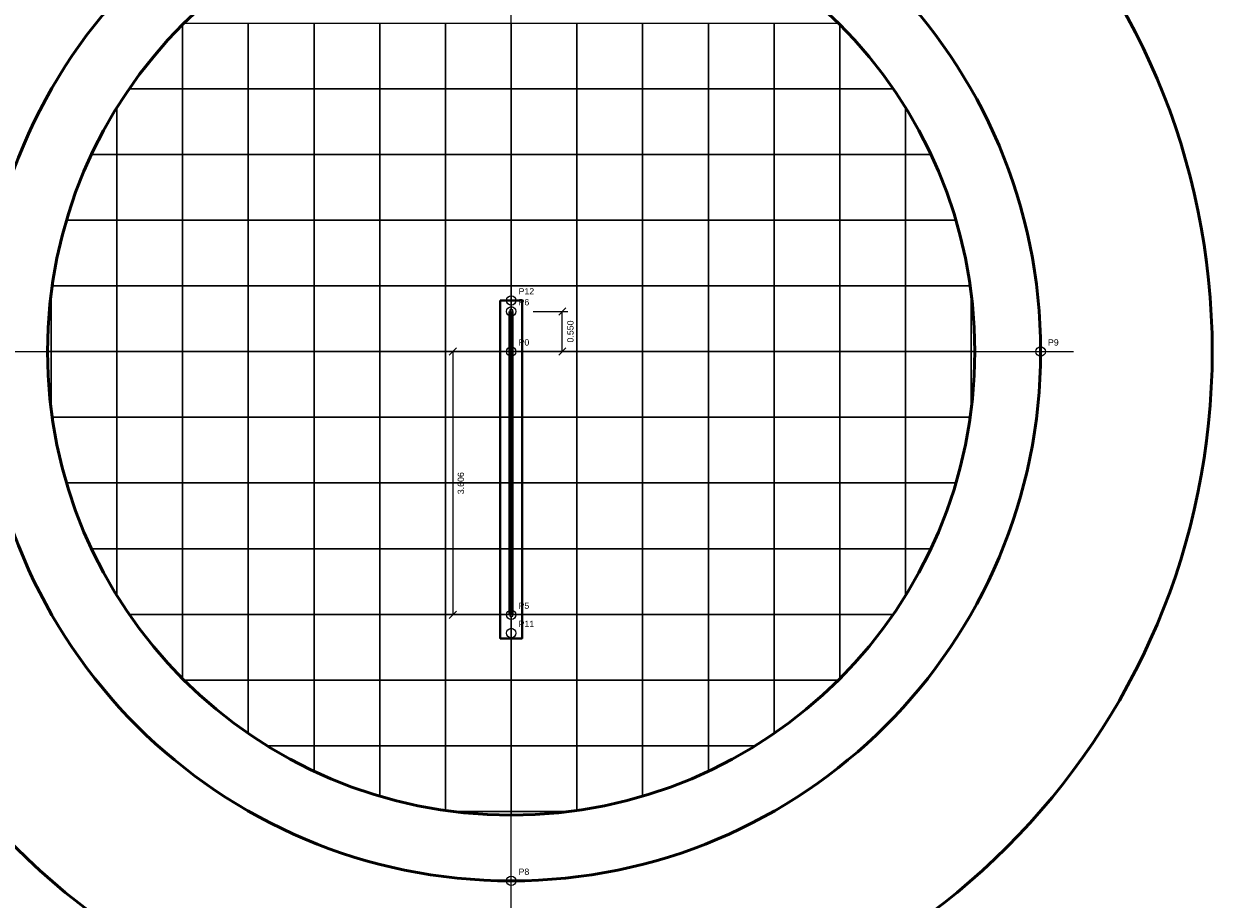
# Model space of a CAD drawing. Header units: millimetres. Extents: x 10 to 832, y 10 to 584.
# Tile 3 of 6: x 296 to 622, y 144 to 384. Entities that reach past the tile are written whole.
import ezdxf
from ezdxf.enums import TextEntityAlignment as Align

# ---------------------------------------------------------------- set-up
doc = ezdxf.new("R2010")
doc.units = ezdxf.units.MM
for name, color, linetype, true_color in [('C1d1b19', 7, 'Continuous', 0x1d1b19), ('C8a847c', 7, 'Continuous', 0x8a847c), ('C8f8a80', 7, 'Continuous', 0x8f8a80), ('Cb4532a', 7, 'Continuous', 0xb4532a), ('Cc0392b', 7, 'Continuous', 0xc0392b)]:
    doc.layers.add(name, color=color, linetype=linetype, true_color=true_color)
doc.styles.add('AR', font='arial.ttf')

msp = doc.modelspace()

# ---------------------------------------------------------------- linework, layer by layer
at = {"layer": 'C1d1b19', "lineweight": 30}
for points in [[(443, 304), (445, 306)], [(413, 293), (415, 295)], [(443, 293), (445, 295)], [(413, 220.88), (415, 222.88)]]:
    msp.add_lwpolyline(points, dxfattribs=at)
at = {"layer": 'C1d1b19', "lineweight": 158}
msp.add_lwpolyline([(430, 221.88), (430, 305)], dxfattribs=at)
at = {"layer": 'C1d1b19', "lineweight": 50}
for radius in [145, 127]:
    msp.add_circle((430, 294), radius, dxfattribs=at)
at = {"layer": 'C1d1b19', "lineweight": 13}
for centre in [(430, 308), (430, 305), (430, 294), (575, 294), (430, 221.88), (430, 216.88), (430, 149)]:
    msp.add_circle(centre, 1.3, dxfattribs=at)
at = {"layer": 'C8a847c', "lineweight": 15}
for points in [[(436, 305), (445.5, 305)], [(424, 294), (412.5, 294)], [(436, 294), (445.5, 294)], [(424, 221.88), (412.5, 221.88)]]:
    msp.add_lwpolyline(points, dxfattribs=at)
at = {"layer": 'C8a847c', "lineweight": 20}
for points in [[(444, 294), (444, 305)], [(414, 294), (414, 221.88)]]:
    msp.add_lwpolyline(points, dxfattribs=at)
at = {"layer": 'C8a847c', "lineweight": 50}
msp.add_circle((430, 294), 192, dxfattribs=at)
at = {"layer": 'C8f8a80', "lineweight": 20}
for points in [[(325.38, 366), (325.5, 366.17), (325.72, 366.49), (325.94, 366.81), (326.17, 367.13), (326.39, 367.45), (326.62, 367.76), (326.84, 368.08), (327.07, 368.4), (327.3, 368.71), (327.53, 369.03), (327.76, 369.34), (327.99, 369.65), (328.23, 369.97), (328.46, 370.28), (328.69, 370.59), (328.93, 370.9), (329.17, 371.21), (329.4, 371.52), (329.64, 371.83), (329.88, 372.13), (330.12, 372.44), (330.36, 372.75), (330.6, 373.05), (330.85, 373.36), (331.09, 373.66), (331.34, 373.96), (331.58, 374.27), (331.83, 374.57), (332.08, 374.87), (332.32, 375.17), (332.57, 375.47), (332.82, 375.77), (333.08, 376.06), (333.33, 376.36), (333.58, 376.66), (333.83, 376.95), (334.09, 377.25), (334.35, 377.54), (334.6, 377.83), (334.86, 378.13), (335.12, 378.42), (335.38, 378.71), (335.64, 379), (335.9, 379.29), (336.16, 379.58), (336.42, 379.86), (336.69, 380.15), (336.95, 380.44), (337.22, 380.72), (337.49, 381.01), (337.75, 381.29), (338.02, 381.57), (338.29, 381.85), (338.56, 382.13), (338.83, 382.41), (339.1, 382.69), (339.37, 382.97), (339.65, 383.25), (339.92, 383.53), (340, 383.6), (340, 366), (325.38, 366)], [(358, 366), (340, 366), (340, 383.6), (340.2, 383.8), (340.4, 384), (358, 384), (358, 366)], [(358, 384), (376, 384), (376, 366), (358, 366), (358, 384)], [(376, 384), (394, 384), (394, 366), (376, 366), (376, 384)], [(394, 384), (412, 384), (412, 366), (394, 366), (394, 384)], [(412, 384), (430, 384), (430, 366), (412, 366), (412, 384)], [(430, 384), (448, 384), (448, 366), (430, 366), (430, 384)], [(448, 384), (466, 384), (466, 366), (448, 366), (448, 384)], [(466, 384), (484, 384), (484, 366), (466, 366), (466, 384)], [(484, 384), (502, 384), (502, 366), (484, 366), (484, 384)], [(502, 366), (502, 384), (519.6, 384), (519.8, 383.8), (520, 383.6), (520, 366), (502, 366)], [(520, 383.6), (520.08, 383.53), (520.35, 383.25), (520.63, 382.97), (520.9, 382.69), (521.17, 382.41), (521.44, 382.13), (521.71, 381.85), (521.98, 381.57), (522.25, 381.29), (522.51, 381.01), (522.78, 380.72), (523.05, 380.44), (523.31, 380.15), (523.58, 379.86), (523.84, 379.58), (524.1, 379.29), (524.36, 379), (524.62, 378.71), (524.88, 378.42), (525.14, 378.13), (525.4, 377.83), (525.65, 377.54), (525.91, 377.25), (526.17, 376.95), (526.42, 376.66), (526.67, 376.36), (526.92, 376.06), (527.18, 375.77), (527.43, 375.47), (527.68, 375.17), (527.92, 374.87), (528.17, 374.57), (528.42, 374.27), (528.66, 373.96), (528.91, 373.66), (529.15, 373.36), (529.4, 373.05), (529.64, 372.75), (529.88, 372.44), (530.12, 372.13), (530.36, 371.83), (530.6, 371.52), (530.83, 371.21), (531.07, 370.9), (531.31, 370.59), (531.54, 370.28), (531.77, 369.97), (532.01, 369.65), (532.24, 369.34), (532.47, 369.03), (532.7, 368.71), (532.93, 368.4), (533.16, 368.08), (533.38, 367.76), (533.61, 367.45), (533.83, 367.13), (534.06, 366.81), (534.28, 366.49), (534.5, 366.17), (534.62, 366), (520, 366), (520, 383.6)], [(340, 348), (322, 348), (322, 360.82), (322.08, 360.95), (322.29, 361.29), (322.5, 361.62), (322.7, 361.94), (322.91, 362.27), (323.12, 362.6), (323.33, 362.93), (323.55, 363.26), (323.76, 363.58), (323.97, 363.91), (324.19, 364.23), (324.4, 364.56), (324.62, 364.88), (324.84, 365.2), (325.06, 365.53), (325.28, 365.85), (325.38, 366), (340, 366), (340, 348)], [(340, 366), (358, 366), (358, 348), (340, 348), (340, 366)], [(358, 366), (376, 366), (376, 348), (358, 348), (358, 366)], [(376, 366), (394, 366), (394, 348), (376, 348), (376, 366)], [(394, 366), (412, 366), (412, 348), (394, 348), (394, 366)], [(412, 366), (430, 366), (430, 348), (412, 348), (412, 366)], [(430, 366), (448, 366), (448, 348), (430, 348), (430, 366)], [(448, 366), (466, 366), (466, 348), (448, 348), (448, 366)], [(466, 366), (484, 366), (484, 348), (466, 348), (466, 366)], [(484, 366), (502, 366), (502, 348), (484, 348), (484, 366)], [(502, 366), (520, 366), (520, 348), (502, 348), (502, 366)], [(520, 348), (520, 366), (534.62, 366), (534.72, 365.85), (534.94, 365.53), (535.16, 365.2), (535.38, 364.88), (535.6, 364.56), (535.81, 364.23), (536.03, 363.91), (536.24, 363.58), (536.45, 363.26), (536.67, 362.93), (536.88, 362.6), (537.09, 362.27), (537.3, 361.94), (537.5, 361.62), (537.71, 361.29), (537.92, 360.95), (538, 360.82), (538, 348), (520, 348)], [(315.05, 348), (315.19, 348.3), (315.36, 348.65), (315.53, 349), (315.7, 349.35), (315.87, 349.7), (316.04, 350.05), (316.21, 350.4), (316.39, 350.75), (316.56, 351.1), (316.74, 351.45), (316.91, 351.8), (317.09, 352.14), (317.27, 352.49), (317.45, 352.83), (317.63, 353.18), (317.81, 353.52), (318, 353.87), (318.18, 354.21), (318.37, 354.55), (318.55, 354.9), (318.74, 355.24), (318.93, 355.58), (319.12, 355.92), (319.31, 356.26), (319.5, 356.6), (319.69, 356.94), (319.89, 357.27), (320.08, 357.61), (320.28, 357.95), (320.47, 358.29), (320.67, 358.62), (320.87, 358.96), (321.07, 359.29), (321.27, 359.62), (321.47, 359.96), (321.67, 360.29), (321.88, 360.62), (322, 360.82), (322, 348), (315.05, 348)], [(538, 360.82), (538.12, 360.62), (538.33, 360.29), (538.53, 359.96), (538.73, 359.62), (538.93, 359.29), (539.13, 358.96), (539.33, 358.62), (539.53, 358.29), (539.72, 357.95), (539.92, 357.61), (540.11, 357.27), (540.31, 356.94), (540.5, 356.6), (540.69, 356.26), (540.88, 355.92), (541.07, 355.58), (541.26, 355.24), (541.45, 354.9), (541.63, 354.55), (541.82, 354.21), (542, 353.87), (542.19, 353.52), (542.37, 353.18), (542.55, 352.83), (542.73, 352.49), (542.91, 352.14), (543.09, 351.8), (543.26, 351.45), (543.44, 351.1), (543.61, 350.75), (543.79, 350.4), (543.96, 350.05), (544.13, 349.7), (544.3, 349.35), (544.47, 349), (544.64, 348.65), (544.81, 348.3), (544.95, 348), (538, 348), (538, 360.82)], [(322, 330), (308.21, 330), (308.24, 330.12), (308.36, 330.49), (308.47, 330.87), (308.58, 331.24), (308.7, 331.61), (308.81, 331.98), (308.93, 332.35), (309.05, 332.73), (309.17, 333.1), (309.29, 333.47), (309.41, 333.84), (309.53, 334.21), (309.66, 334.58), (309.78, 334.95), (309.91, 335.31), (310.04, 335.68), (310.16, 336.05), (310.29, 336.42), (310.42, 336.79), (310.56, 337.15), (310.69, 337.52), (310.82, 337.88), (310.96, 338.25), (311.09, 338.61), (311.23, 338.98), (311.37, 339.34), (311.51, 339.71), (311.65, 340.07), (311.79, 340.43), (311.94, 340.8), (312.08, 341.16), (312.22, 341.52), (312.37, 341.88), (312.52, 342.24), (312.67, 342.6), (312.82, 342.96), (312.97, 343.32), (313.12, 343.68), (313.27, 344.04), (313.43, 344.39), (313.58, 344.75), (313.74, 345.11), (313.9, 345.47), (314.05, 345.82), (314.21, 346.18), (314.37, 346.53), (314.54, 346.89), (314.7, 347.24), (314.86, 347.59), (315.03, 347.95), (315.05, 348), (322, 348), (322, 330)], [(322, 348), (340, 348), (340, 330), (322, 330), (322, 348)], [(340, 348), (358, 348), (358, 330), (340, 330), (340, 348)], [(358, 348), (376, 348), (376, 330), (358, 330), (358, 348)], [(376, 348), (394, 348), (394, 330), (376, 330), (376, 348)], [(394, 348), (412, 348), (412, 330), (394, 330), (394, 348)], [(412, 348), (430, 348), (430, 330), (412, 330), (412, 348)], [(430, 348), (448, 348), (448, 330), (430, 330), (430, 348)], [(448, 348), (466, 348), (466, 330), (448, 330), (448, 348)], [(466, 348), (484, 348), (484, 330), (466, 330), (466, 348)], [(484, 348), (502, 348), (502, 330), (484, 330), (484, 348)], [(502, 348), (520, 348), (520, 330), (502, 330), (502, 348)], [(520, 348), (538, 348), (538, 330), (520, 330), (520, 348)], [(538, 348), (544.95, 348), (544.97, 347.95), (545.14, 347.59), (545.3, 347.24), (545.46, 346.89), (545.63, 346.53), (545.79, 346.18), (545.95, 345.82), (546.1, 345.47), (546.26, 345.11), (546.42, 344.75), (546.57, 344.39), (546.73, 344.04), (546.88, 343.68), (547.03, 343.32), (547.18, 342.96), (547.33, 342.6), (547.48, 342.24), (547.63, 341.88), (547.78, 341.52), (547.92, 341.16), (548.06, 340.8), (548.21, 340.43), (548.35, 340.07), (548.49, 339.71), (548.63, 339.34), (548.77, 338.98), (548.91, 338.61), (549.04, 338.25), (549.18, 337.88), (549.31, 337.52), (549.44, 337.15), (549.58, 336.79), (549.71, 336.42), (549.84, 336.05), (549.96, 335.68), (550.09, 335.31), (550.22, 334.95), (550.34, 334.58), (550.47, 334.21), (550.59, 333.84), (550.71, 333.47), (550.83, 333.1), (550.95, 332.73), (551.07, 332.35), (551.19, 331.98), (551.3, 331.61), (551.42, 331.24), (551.53, 330.87), (551.64, 330.49), (551.76, 330.12), (551.79, 330), (538, 330), (538, 348)], [(322, 312), (304.28, 312), (304.32, 312.25), (304.37, 312.63), (304.43, 313.02), (304.49, 313.41), (304.55, 313.79), (304.61, 314.17), (304.68, 314.56), (304.74, 314.94), (304.8, 315.33), (304.87, 315.71), (304.94, 316.1), (305.01, 316.48), (305.07, 316.86), (305.15, 317.25), (305.22, 317.63), (305.29, 318.01), (305.36, 318.39), (305.44, 318.78), (305.52, 319.16), (305.59, 319.54), (305.67, 319.92), (305.75, 320.3), (305.83, 320.68), (305.92, 321.07), (306, 321.45), (306.09, 321.83), (306.17, 322.21), (306.26, 322.59), (306.35, 322.97), (306.44, 323.34), (306.53, 323.72), (306.62, 324.1), (306.71, 324.48), (306.81, 324.86), (306.9, 325.24), (307, 325.61), (307.1, 325.99), (307.19, 326.37), (307.29, 326.74), (307.39, 327.12), (307.5, 327.5), (307.6, 327.87), (307.7, 328.25), (307.81, 328.62), (307.92, 329), (308.03, 329.37), (308.13, 329.75), (308.21, 330), (322, 330), (322, 312)], [(322, 330), (340, 330), (340, 312), (322, 312), (322, 330)], [(340, 330), (358, 330), (358, 312), (340, 312), (340, 330)], [(358, 330), (376, 330), (376, 312), (358, 312), (358, 330)], [(376, 330), (394, 330), (394, 312), (376, 312), (376, 330)], [(394, 330), (412, 330), (412, 312), (394, 312), (394, 330)], [(412, 330), (430, 330), (430, 312), (412, 312), (412, 330)], [(430, 330), (448, 330), (448, 312), (430, 312), (430, 330)], [(448, 330), (466, 330), (466, 312), (448, 312), (448, 330)], [(466, 330), (484, 330), (484, 312), (466, 312), (466, 330)], [(484, 330), (502, 330), (502, 312), (484, 312), (484, 330)], [(502, 330), (520, 330), (520, 312), (502, 312), (502, 330)], [(520, 330), (538, 330), (538, 312), (520, 312), (520, 330)], [(538, 330), (551.79, 330), (551.87, 329.75), (551.97, 329.37), (552.08, 329), (552.19, 328.62), (552.3, 328.25), (552.4, 327.87), (552.5, 327.5), (552.61, 327.12), (552.71, 326.74), (552.81, 326.37), (552.9, 325.99), (553, 325.61), (553.1, 325.24), (553.19, 324.86), (553.29, 324.48), (553.38, 324.1), (553.47, 323.72), (553.56, 323.34), (553.65, 322.97), (553.74, 322.59), (553.83, 322.21), (553.91, 321.83), (554, 321.45), (554.08, 321.07), (554.17, 320.68), (554.25, 320.3), (554.33, 319.92), (554.41, 319.54), (554.48, 319.16), (554.56, 318.78), (554.64, 318.39), (554.71, 318.01), (554.78, 317.63), (554.85, 317.25), (554.93, 316.86), (554.99, 316.48), (555.06, 316.1), (555.13, 315.71), (555.2, 315.33), (555.26, 314.94), (555.32, 314.56), (555.39, 314.17), (555.45, 313.79), (555.51, 313.41), (555.57, 313.02), (555.63, 312.63), (555.68, 312.25), (555.72, 312), (538, 312), (538, 330)], [(303, 294), (303, 294.39), (303, 294.78), (303.01, 295.17), (303.01, 295.56), (303.01, 295.95), (303.02, 296.34), (303.03, 296.73), (303.04, 297.12), (303.05, 297.51), (303.06, 297.9), (303.07, 298.29), (303.09, 298.67), (303.1, 299.06), (303.12, 299.45), (303.13, 299.84), (303.15, 300.23), (303.17, 300.62), (303.19, 301.01), (303.22, 301.4), (303.24, 301.79), (303.26, 302.18), (303.29, 302.57), (303.32, 302.95), (303.34, 303.34), (303.37, 303.73), (303.4, 304.12), (303.44, 304.51), (303.47, 304.9), (303.5, 305.28), (303.54, 305.67), (303.57, 306.06), (303.61, 306.45), (303.65, 306.84), (303.69, 307.22), (303.73, 307.61), (303.77, 308), (303.82, 308.39), (303.86, 308.77), (303.91, 309.16), (303.96, 309.55), (304, 309.91), (304, 294), (303, 294)], [(322, 294), (304, 294), (304, 309.91), (304, 309.93), (304.05, 310.32), (304.1, 310.71), (304.16, 311.09), (304.21, 311.48), (304.26, 311.86), (304.28, 312), (322, 312), (322, 294)], [(322, 312), (340, 312), (340, 294), (322, 294), (322, 312)], [(340, 312), (358, 312), (358, 294), (340, 294), (340, 312)], [(358, 312), (376, 312), (376, 294), (358, 294), (358, 312)], [(376, 312), (394, 312), (394, 294), (376, 294), (376, 312)], [(394, 312), (412, 312), (412, 294), (394, 294), (394, 312)], [(412, 312), (430, 312), (430, 305.4), (429.6, 305.4), (429.6, 294), (412, 294), (412, 312)], [(430, 312), (448, 312), (448, 294), (430.4, 294), (430.4, 305.4), (430, 305.4), (430, 312)], [(448, 312), (466, 312), (466, 294), (448, 294), (448, 312)], [(466, 312), (484, 312), (484, 294), (466, 294), (466, 312)], [(484, 312), (502, 312), (502, 294), (484, 294), (484, 312)], [(502, 312), (520, 312), (520, 294), (502, 294), (502, 312)], [(520, 312), (538, 312), (538, 294), (520, 294), (520, 312)], [(538, 294), (538, 312), (555.72, 312), (555.74, 311.86), (555.79, 311.48), (555.84, 311.09), (555.9, 310.71), (555.95, 310.32), (556, 309.93), (556, 309.91), (556, 294), (538, 294)], [(556, 309.91), (556.04, 309.55), (556.09, 309.16), (556.14, 308.77), (556.18, 308.39), (556.23, 308), (556.27, 307.61), (556.31, 307.22), (556.35, 306.84), (556.39, 306.45), (556.43, 306.06), (556.46, 305.67), (556.5, 305.28), (556.53, 304.9), (556.56, 304.51), (556.6, 304.12), (556.63, 303.73), (556.66, 303.34), (556.68, 302.95), (556.71, 302.57), (556.74, 302.18), (556.76, 301.79), (556.78, 301.4), (556.81, 301.01), (556.83, 300.62), (556.85, 300.23), (556.87, 299.84), (556.88, 299.45), (556.9, 299.06), (556.91, 298.67), (556.93, 298.29), (556.94, 297.9), (556.95, 297.51), (556.96, 297.12), (556.97, 296.73), (556.98, 296.34), (556.99, 295.95), (556.99, 295.56), (556.99, 295.17), (557, 294.78), (557, 294.39), (557, 294), (556, 294), (556, 309.91)], [(304, 278.09), (303.96, 278.45), (303.91, 278.84), (303.86, 279.23), (303.82, 279.61), (303.77, 280), (303.73, 280.39), (303.69, 280.78), (303.65, 281.16), (303.61, 281.55), (303.57, 281.94), (303.54, 282.33), (303.5, 282.72), (303.47, 283.1), (303.44, 283.49), (303.4, 283.88), (303.37, 284.27), (303.34, 284.66), (303.32, 285.05), (303.29, 285.43), (303.26, 285.82), (303.24, 286.21), (303.22, 286.6), (303.19, 286.99), (303.17, 287.38), (303.15, 287.77), (303.13, 288.16), (303.12, 288.55), (303.1, 288.94), (303.09, 289.33), (303.07, 289.71), (303.06, 290.1), (303.05, 290.49), (303.04, 290.88), (303.03, 291.27), (303.02, 291.66), (303.01, 292.05), (303.01, 292.44), (303.01, 292.83), (303, 293.22), (303, 293.61), (303, 294), (304, 294), (304, 278.09)], [(322, 294), (322, 276), (304.28, 276), (304.26, 276.14), (304.21, 276.52), (304.16, 276.91), (304.1, 277.29), (304.05, 277.68), (304, 278.07), (304, 278.09), (304, 294), (322, 294)], [(322, 294), (340, 294), (340, 276), (322, 276), (322, 294)], [(340, 294), (358, 294), (358, 276), (340, 276), (340, 294)], [(358, 294), (376, 294), (376, 276), (358, 276), (358, 294)], [(376, 294), (394, 294), (394, 276), (376, 276), (376, 294)], [(394, 294), (412, 294), (412, 276), (394, 276), (394, 294)], [(412, 294), (429.6, 294), (429.6, 276), (412, 276), (412, 294)], [(448, 294), (448, 276), (430.4, 276), (430.4, 294), (448, 294)], [(448, 294), (466, 294), (466, 276), (448, 276), (448, 294)], [(466, 294), (484, 294), (484, 276), (466, 276), (466, 294)], [(484, 294), (502, 294), (502, 276), (484, 276), (484, 294)], [(502, 294), (520, 294), (520, 276), (502, 276), (502, 294)], [(520, 294), (538, 294), (538, 276), (520, 276), (520, 294)], [(538, 294), (556, 294), (556, 278.09), (556, 278.07), (555.95, 277.68), (555.9, 277.29), (555.84, 276.91), (555.79, 276.52), (555.74, 276.14), (555.72, 276), (538, 276), (538, 294)], [(557, 294), (557, 293.61), (557, 293.22), (556.99, 292.83), (556.99, 292.44), (556.99, 292.05), (556.98, 291.66), (556.97, 291.27), (556.96, 290.88), (556.95, 290.49), (556.94, 290.1), (556.93, 289.71), (556.91, 289.33), (556.9, 288.94), (556.88, 288.55), (556.87, 288.16), (556.85, 287.77), (556.83, 287.38), (556.81, 286.99), (556.78, 286.6), (556.76, 286.21), (556.74, 285.82), (556.71, 285.43), (556.68, 285.05), (556.66, 284.66), (556.63, 284.27), (556.6, 283.88), (556.56, 283.49), (556.53, 283.1), (556.5, 282.72), (556.46, 282.33), (556.43, 281.94), (556.39, 281.55), (556.35, 281.16), (556.31, 280.78), (556.27, 280.39), (556.23, 280), (556.18, 279.61), (556.14, 279.23), (556.09, 278.84), (556.04, 278.45), (556, 278.09), (556, 294), (557, 294)], [(322, 258), (308.21, 258), (308.13, 258.25), (308.03, 258.63), (307.92, 259), (307.81, 259.38), (307.7, 259.75), (307.6, 260.13), (307.5, 260.5), (307.39, 260.88), (307.29, 261.26), (307.19, 261.63), (307.1, 262.01), (307, 262.39), (306.9, 262.76), (306.81, 263.14), (306.71, 263.52), (306.62, 263.9), (306.53, 264.28), (306.44, 264.66), (306.35, 265.03), (306.26, 265.41), (306.17, 265.79), (306.09, 266.17), (306, 266.55), (305.92, 266.93), (305.83, 267.32), (305.75, 267.7), (305.67, 268.08), (305.59, 268.46), (305.52, 268.84), (305.44, 269.22), (305.36, 269.61), (305.29, 269.99), (305.22, 270.37), (305.15, 270.75), (305.07, 271.14), (305.01, 271.52), (304.94, 271.9), (304.87, 272.29), (304.8, 272.67), (304.74, 273.06), (304.68, 273.44), (304.61, 273.83), (304.55, 274.21), (304.49, 274.59), (304.43, 274.98), (304.37, 275.37), (304.32, 275.75), (304.28, 276), (322, 276), (322, 258)], [(322, 276), (340, 276), (340, 258), (322, 258), (322, 276)], [(340, 276), (358, 276), (358, 258), (340, 258), (340, 276)], [(358, 276), (376, 276), (376, 258), (358, 258), (358, 276)], [(376, 276), (394, 276), (394, 258), (376, 258), (376, 276)], [(394, 276), (412, 276), (412, 258), (394, 258), (394, 276)], [(412, 276), (429.6, 276), (429.6, 258), (412, 258), (412, 276)], [(448, 276), (448, 258), (430.4, 258), (430.4, 276), (448, 276)], [(448, 276), (466, 276), (466, 258), (448, 258), (448, 276)], [(466, 276), (484, 276), (484, 258), (466, 258), (466, 276)], [(484, 276), (502, 276), (502, 258), (484, 258), (484, 276)], [(502, 276), (520, 276), (520, 258), (502, 258), (502, 276)], [(520, 276), (538, 276), (538, 258), (520, 258), (520, 276)], [(538, 276), (555.72, 276), (555.68, 275.75), (555.63, 275.37), (555.57, 274.98), (555.51, 274.59), (555.45, 274.21), (555.39, 273.83), (555.32, 273.44), (555.26, 273.06), (555.2, 272.67), (555.13, 272.29), (555.06, 271.9), (554.99, 271.52), (554.93, 271.14), (554.85, 270.75), (554.78, 270.37), (554.71, 269.99), (554.64, 269.61), (554.56, 269.22), (554.48, 268.84), (554.41, 268.46), (554.33, 268.08), (554.25, 267.7), (554.17, 267.32), (554.08, 266.93), (554, 266.55), (553.91, 266.17), (553.83, 265.79), (553.74, 265.41), (553.65, 265.03), (553.56, 264.66), (553.47, 264.28), (553.38, 263.9), (553.29, 263.52), (553.19, 263.14), (553.1, 262.76), (553, 262.39), (552.9, 262.01), (552.81, 261.63), (552.71, 261.26), (552.61, 260.88), (552.5, 260.5), (552.4, 260.13), (552.3, 259.75), (552.19, 259.38), (552.08, 259), (551.97, 258.63), (551.87, 258.25), (551.79, 258), (538, 258), (538, 276)], [(322, 240), (315.05, 240), (315.03, 240.05), (314.86, 240.41), (314.7, 240.76), (314.54, 241.11), (314.37, 241.47), (314.21, 241.82), (314.05, 242.18), (313.9, 242.53), (313.74, 242.89), (313.58, 243.25), (313.43, 243.61), (313.27, 243.96), (313.12, 244.32), (312.97, 244.68), (312.82, 245.04), (312.67, 245.4), (312.52, 245.76), (312.37, 246.12), (312.22, 246.48), (312.08, 246.84), (311.94, 247.2), (311.79, 247.57), (311.65, 247.93), (311.51, 248.29), (311.37, 248.66), (311.23, 249.02), (311.09, 249.39), (310.96, 249.75), (310.82, 250.12), (310.69, 250.48), (310.56, 250.85), (310.42, 251.21), (310.29, 251.58), (310.16, 251.95), (310.04, 252.32), (309.91, 252.69), (309.78, 253.05), (309.66, 253.42), (309.53, 253.79), (309.41, 254.16), (309.29, 254.53), (309.17, 254.9), (309.05, 255.27), (308.93, 255.65), (308.81, 256.02), (308.7, 256.39), (308.58, 256.76), (308.47, 257.13), (308.36, 257.51), (308.24, 257.88), (308.21, 258), (322, 258), (322, 240)], [(322, 258), (340, 258), (340, 240), (322, 240), (322, 258)], [(340, 258), (358, 258), (358, 240), (340, 240), (340, 258)], [(358, 258), (376, 258), (376, 240), (358, 240), (358, 258)], [(376, 258), (394, 258), (394, 240), (376, 240), (376, 258)], [(394, 258), (412, 258), (412, 240), (394, 240), (394, 258)], [(412, 258), (429.6, 258), (429.6, 240), (412, 240), (412, 258)], [(448, 258), (448, 240), (430.4, 240), (430.4, 258), (448, 258)], [(448, 258), (466, 258), (466, 240), (448, 240), (448, 258)], [(466, 258), (484, 258), (484, 240), (466, 240), (466, 258)], [(484, 258), (502, 258), (502, 240), (484, 240), (484, 258)], [(502, 258), (520, 258), (520, 240), (502, 240), (502, 258)], [(520, 258), (538, 258), (538, 240), (520, 240), (520, 258)], [(538, 258), (551.79, 258), (551.76, 257.88), (551.64, 257.51), (551.53, 257.13), (551.42, 256.76), (551.3, 256.39), (551.19, 256.02), (551.07, 255.65), (550.95, 255.27), (550.83, 254.9), (550.71, 254.53), (550.59, 254.16), (550.47, 253.79), (550.34, 253.42), (550.22, 253.05), (550.09, 252.69), (549.96, 252.32), (549.84, 251.95), (549.71, 251.58), (549.58, 251.21), (549.44, 250.85), (549.31, 250.48), (549.18, 250.12), (549.04, 249.75), (548.91, 249.39), (548.77, 249.02), (548.63, 248.66), (548.49, 248.29), (548.35, 247.93), (548.21, 247.57), (548.06, 247.2), (547.92, 246.84), (547.78, 246.48), (547.63, 246.12), (547.48, 245.76), (547.33, 245.4), (547.18, 245.04), (547.03, 244.68), (546.88, 244.32), (546.73, 243.96), (546.57, 243.61), (546.42, 243.25), (546.26, 242.89), (546.1, 242.53), (545.95, 242.18), (545.79, 241.82), (545.63, 241.47), (545.46, 241.11), (545.3, 240.76), (545.14, 240.41), (544.97, 240.05), (544.95, 240), (538, 240), (538, 258)], [(322, 227.18), (321.88, 227.38), (321.67, 227.71), (321.47, 228.04), (321.27, 228.38), (321.07, 228.71), (320.87, 229.04), (320.67, 229.38), (320.47, 229.71), (320.28, 230.05), (320.08, 230.39), (319.89, 230.73), (319.69, 231.06), (319.5, 231.4), (319.31, 231.74), (319.12, 232.08), (318.93, 232.42), (318.74, 232.76), (318.55, 233.1), (318.37, 233.45), (318.18, 233.79), (318, 234.13), (317.81, 234.48), (317.63, 234.82), (317.45, 235.17), (317.27, 235.51), (317.09, 235.86), (316.91, 236.2), (316.74, 236.55), (316.56, 236.9), (316.39, 237.25), (316.21, 237.6), (316.04, 237.95), (315.87, 238.3), (315.7, 238.65), (315.53, 239), (315.36, 239.35), (315.19, 239.7), (315.05, 240), (322, 240), (322, 227.18)], [(340, 240), (340, 222), (325.38, 222), (325.28, 222.15), (325.06, 222.47), (324.84, 222.8), (324.62, 223.12), (324.4, 223.44), (324.19, 223.77), (323.97, 224.09), (323.76, 224.42), (323.55, 224.74), (323.33, 225.07), (323.12, 225.4), (322.91, 225.73), (322.7, 226.06), (322.5, 226.38), (322.29, 226.71), (322.08, 227.05), (322, 227.18), (322, 240), (340, 240)], [(340, 240), (358, 240), (358, 222), (340, 222), (340, 240)], [(358, 240), (376, 240), (376, 222), (358, 222), (358, 240)], [(376, 240), (394, 240), (394, 222), (376, 222), (376, 240)], [(394, 240), (412, 240), (412, 222), (394, 222), (394, 240)], [(412, 240), (429.6, 240), (429.6, 222), (412, 222), (412, 240)], [(448, 240), (448, 222), (430.4, 222), (430.4, 240), (448, 240)], [(448, 240), (466, 240), (466, 222), (448, 222), (448, 240)], [(466, 240), (484, 240), (484, 222), (466, 222), (466, 240)], [(484, 240), (502, 240), (502, 222), (484, 222), (484, 240)], [(502, 240), (520, 240), (520, 222), (502, 222), (502, 240)], [(520, 240), (538, 240), (538, 227.18), (537.92, 227.05), (537.71, 226.71), (537.5, 226.38), (537.3, 226.06), (537.09, 225.73), (536.88, 225.4), (536.67, 225.07), (536.45, 224.74), (536.24, 224.42), (536.03, 224.09), (535.81, 223.77), (535.6, 223.44), (535.38, 223.12), (535.16, 222.8), (534.94, 222.47), (534.72, 222.15), (534.62, 222), (520, 222), (520, 240)], [(544.95, 240), (544.81, 239.7), (544.64, 239.35), (544.47, 239), (544.3, 238.65), (544.13, 238.3), (543.96, 237.95), (543.79, 237.6), (543.61, 237.25), (543.44, 236.9), (543.26, 236.55), (543.09, 236.2), (542.91, 235.86), (542.73, 235.51), (542.55, 235.17), (542.37, 234.82), (542.19, 234.48), (542, 234.13), (541.82, 233.79), (541.63, 233.45), (541.45, 233.1), (541.26, 232.76), (541.07, 232.42), (540.88, 232.08), (540.69, 231.74), (540.5, 231.4), (540.31, 231.06), (540.11, 230.73), (539.92, 230.39), (539.72, 230.05), (539.53, 229.71), (539.33, 229.38), (539.13, 229.04), (538.93, 228.71), (538.73, 228.38), (538.53, 228.04), (538.33, 227.71), (538.12, 227.38), (538, 227.18), (538, 240), (544.95, 240)], [(340, 204.4), (339.92, 204.47), (339.65, 204.75), (339.37, 205.03), (339.1, 205.31), (338.83, 205.59), (338.56, 205.87), (338.29, 206.15), (338.02, 206.43), (337.75, 206.71), (337.49, 206.99), (337.22, 207.28), (336.95, 207.56), (336.69, 207.85), (336.42, 208.14), (336.16, 208.42), (335.9, 208.71), (335.64, 209), (335.38, 209.29), (335.12, 209.58), (334.86, 209.87), (334.6, 210.17), (334.35, 210.46), (334.09, 210.75), (333.83, 211.05), (333.58, 211.34), (333.33, 211.64), (333.08, 211.94), (332.82, 212.23), (332.57, 212.53), (332.32, 212.83), (332.08, 213.13), (331.83, 213.43), (331.58, 213.73), (331.34, 214.04), (331.09, 214.34), (330.85, 214.64), (330.6, 214.95), (330.36, 215.25), (330.12, 215.56), (329.88, 215.87), (329.64, 216.17), (329.4, 216.48), (329.17, 216.79), (328.93, 217.1), (328.69, 217.41), (328.46, 217.72), (328.23, 218.03), (327.99, 218.35), (327.76, 218.66), (327.53, 218.97), (327.3, 219.29), (327.07, 219.6), (326.84, 219.92), (326.62, 220.24), (326.39, 220.55), (326.17, 220.87), (325.94, 221.19), (325.72, 221.51), (325.5, 221.83), (325.38, 222), (340, 222), (340, 204.4)], [(358, 222), (358, 204), (340.4, 204), (340.2, 204.2), (340, 204.4), (340, 222), (358, 222)], [(358, 222), (376, 222), (376, 204), (358, 204), (358, 222)], [(376, 222), (394, 222), (394, 204), (376, 204), (376, 222)], [(394, 222), (412, 222), (412, 204), (394, 204), (394, 222)], [(412, 222), (429.6, 222), (429.6, 221.48), (430, 221.48), (430, 204), (412, 204), (412, 222)], [(430, 221.48), (430.4, 221.48), (430.4, 222), (448, 222), (448, 204), (430, 204), (430, 221.48)], [(448, 222), (466, 222), (466, 204), (448, 204), (448, 222)], [(466, 222), (484, 222), (484, 204), (466, 204), (466, 222)], [(484, 222), (502, 222), (502, 204), (484, 204), (484, 222)], [(502, 222), (520, 222), (520, 204.4), (519.8, 204.2), (519.6, 204), (502, 204), (502, 222)], [(534.62, 222), (534.5, 221.83), (534.28, 221.51), (534.06, 221.19), (533.83, 220.87), (533.61, 220.55), (533.38, 220.24), (533.16, 219.92), (532.93, 219.6), (532.7, 219.29), (532.47, 218.97), (532.24, 218.66), (532.01, 218.35), (531.77, 218.03), (531.54, 217.72), (531.31, 217.41), (531.07, 217.1), (530.83, 216.79), (530.6, 216.48), (530.36, 216.17), (530.12, 215.87), (529.88, 215.56), (529.64, 215.25), (529.4, 214.95), (529.15, 214.64), (528.91, 214.34), (528.66, 214.04), (528.42, 213.73), (528.17, 213.43), (527.92, 213.13), (527.68, 212.83), (527.43, 212.53), (527.18, 212.23), (526.92, 211.94), (526.67, 211.64), (526.42, 211.34), (526.17, 211.05), (525.91, 210.75), (525.65, 210.46), (525.4, 210.17), (525.14, 209.87), (524.88, 209.58), (524.62, 209.29), (524.36, 209), (524.1, 208.71), (523.84, 208.42), (523.58, 208.14), (523.31, 207.85), (523.05, 207.56), (522.78, 207.28), (522.51, 206.99), (522.25, 206.71), (521.98, 206.43), (521.71, 206.15), (521.44, 205.87), (521.17, 205.59), (520.9, 205.31), (520.63, 205.03), (520.35, 204.75), (520.08, 204.47), (520, 204.4), (520, 222), (534.62, 222)], [(358, 189.38), (357.83, 189.5), (357.51, 189.72), (357.19, 189.94), (356.87, 190.17), (356.55, 190.39), (356.24, 190.62), (355.92, 190.84), (355.6, 191.07), (355.29, 191.3), (354.97, 191.53), (354.66, 191.76), (354.35, 191.99), (354.03, 192.23), (353.72, 192.46), (353.41, 192.69), (353.1, 192.93), (352.79, 193.17), (352.48, 193.4), (352.17, 193.64), (351.87, 193.88), (351.56, 194.12), (351.25, 194.36), (350.95, 194.6), (350.64, 194.85), (350.34, 195.09), (350.04, 195.34), (349.73, 195.58), (349.43, 195.83), (349.13, 196.08), (348.83, 196.32), (348.53, 196.57), (348.23, 196.82), (347.94, 197.08), (347.64, 197.33), (347.34, 197.58), (347.05, 197.83), (346.75, 198.09), (346.46, 198.35), (346.17, 198.6), (345.87, 198.86), (345.58, 199.12), (345.29, 199.38), (345, 199.64), (344.71, 199.9), (344.42, 200.16), (344.14, 200.42), (343.85, 200.69), (343.56, 200.95), (343.28, 201.22), (342.99, 201.49), (342.71, 201.75), (342.43, 202.02), (342.15, 202.29), (341.87, 202.56), (341.59, 202.83), (341.31, 203.1), (341.03, 203.37), (340.75, 203.65), (340.47, 203.92), (340.4, 204), (358, 204), (358, 189.38)], [(376, 204), (376, 186), (363.18, 186), (363.05, 186.08), (362.71, 186.29), (362.38, 186.5), (362.06, 186.7), (361.73, 186.91), (361.4, 187.12), (361.07, 187.33), (360.74, 187.55), (360.42, 187.76), (360.09, 187.97), (359.77, 188.19), (359.44, 188.4), (359.12, 188.62), (358.8, 188.84), (358.47, 189.06), (358.15, 189.28), (358, 189.38), (358, 204), (376, 204)], [(376, 204), (394, 204), (394, 186), (376, 186), (376, 204)], [(394, 204), (412, 204), (412, 186), (394, 186), (394, 204)], [(412, 204), (430, 204), (430, 186), (412, 186), (412, 204)], [(430, 204), (448, 204), (448, 186), (430, 186), (430, 204)], [(448, 204), (466, 204), (466, 186), (448, 186), (448, 204)], [(466, 204), (484, 204), (484, 186), (466, 186), (466, 204)], [(484, 204), (502, 204), (502, 189.38), (501.85, 189.28), (501.53, 189.06), (501.2, 188.84), (500.88, 188.62), (500.56, 188.4), (500.23, 188.19), (499.91, 187.97), (499.58, 187.76), (499.26, 187.55), (498.93, 187.33), (498.6, 187.12), (498.27, 186.91), (497.94, 186.7), (497.62, 186.5), (497.29, 186.29), (496.95, 186.08), (496.82, 186), (484, 186), (484, 204)], [(519.6, 204), (519.53, 203.92), (519.25, 203.65), (518.97, 203.37), (518.69, 203.1), (518.41, 202.83), (518.13, 202.56), (517.85, 202.29), (517.57, 202.02), (517.29, 201.75), (517.01, 201.49), (516.72, 201.22), (516.44, 200.95), (516.15, 200.69), (515.86, 200.42), (515.58, 200.16), (515.29, 199.9), (515, 199.64), (514.71, 199.38), (514.42, 199.12), (514.13, 198.86), (513.83, 198.6), (513.54, 198.35), (513.25, 198.09), (512.95, 197.83), (512.66, 197.58), (512.36, 197.33), (512.06, 197.08), (511.77, 196.82), (511.47, 196.57), (511.17, 196.32), (510.87, 196.08), (510.57, 195.83), (510.27, 195.58), (509.96, 195.34), (509.66, 195.09), (509.36, 194.85), (509.05, 194.6), (508.75, 194.36), (508.44, 194.12), (508.13, 193.88), (507.83, 193.64), (507.52, 193.4), (507.21, 193.17), (506.9, 192.93), (506.59, 192.69), (506.28, 192.46), (505.97, 192.23), (505.65, 191.99), (505.34, 191.76), (505.03, 191.53), (504.71, 191.3), (504.4, 191.07), (504.08, 190.84), (503.76, 190.62), (503.45, 190.39), (503.13, 190.17), (502.81, 189.94), (502.49, 189.72), (502.17, 189.5), (502, 189.38), (502, 204), (519.6, 204)], [(376, 179.05), (375.7, 179.19), (375.35, 179.36), (375, 179.53), (374.65, 179.7), (374.3, 179.87), (373.95, 180.04), (373.6, 180.21), (373.25, 180.39), (372.9, 180.56), (372.55, 180.74), (372.2, 180.91), (371.86, 181.09), (371.51, 181.27), (371.17, 181.45), (370.82, 181.63), (370.48, 181.81), (370.13, 182), (369.79, 182.18), (369.45, 182.37), (369.1, 182.55), (368.76, 182.74), (368.42, 182.93), (368.08, 183.12), (367.74, 183.31), (367.4, 183.5), (367.06, 183.69), (366.73, 183.89), (366.39, 184.08), (366.05, 184.28), (365.71, 184.47), (365.38, 184.67), (365.04, 184.87), (364.71, 185.07), (364.38, 185.27), (364.04, 185.47), (363.71, 185.67), (363.38, 185.88), (363.18, 186), (376, 186), (376, 179.05)], [(394, 186), (394, 172.21), (393.88, 172.24), (393.51, 172.36), (393.13, 172.47), (392.76, 172.58), (392.39, 172.7), (392.02, 172.81), (391.65, 172.93), (391.27, 173.05), (390.9, 173.17), (390.53, 173.29), (390.16, 173.41), (389.79, 173.53), (389.42, 173.66), (389.05, 173.78), (388.69, 173.91), (388.32, 174.04), (387.95, 174.16), (387.58, 174.29), (387.21, 174.42), (386.85, 174.56), (386.48, 174.69), (386.12, 174.82), (385.75, 174.96), (385.39, 175.09), (385.02, 175.23), (384.66, 175.37), (384.29, 175.51), (383.93, 175.65), (383.57, 175.79), (383.2, 175.94), (382.84, 176.08), (382.48, 176.22), (382.12, 176.37), (381.76, 176.52), (381.4, 176.67), (381.04, 176.82), (380.68, 176.97), (380.32, 177.12), (379.96, 177.27), (379.61, 177.43), (379.25, 177.58), (378.89, 177.74), (378.53, 177.9), (378.18, 178.05), (377.82, 178.21), (377.47, 178.37), (377.11, 178.54), (376.76, 178.7), (376.41, 178.86), (376.05, 179.03), (376, 179.05), (376, 186), (394, 186)], [(412, 186), (412, 168.28), (411.75, 168.32), (411.37, 168.37), (410.98, 168.43), (410.59, 168.49), (410.21, 168.55), (409.83, 168.61), (409.44, 168.68), (409.06, 168.74), (408.67, 168.8), (408.29, 168.87), (407.9, 168.94), (407.52, 169.01), (407.14, 169.07), (406.75, 169.15), (406.37, 169.22), (405.99, 169.29), (405.61, 169.36), (405.22, 169.44), (404.84, 169.52), (404.46, 169.59), (404.08, 169.67), (403.7, 169.75), (403.32, 169.83), (402.93, 169.92), (402.55, 170), (402.17, 170.09), (401.79, 170.17), (401.41, 170.26), (401.03, 170.35), (400.66, 170.44), (400.28, 170.53), (399.9, 170.62), (399.52, 170.71), (399.14, 170.81), (398.76, 170.9), (398.39, 171), (398.01, 171.1), (397.63, 171.19), (397.26, 171.29), (396.88, 171.39), (396.5, 171.5), (396.13, 171.6), (395.75, 171.7), (395.38, 171.81), (395, 171.92), (394.63, 172.03), (394.25, 172.13), (394, 172.21), (394, 186), (412, 186)], [(430, 186), (430, 168), (414.09, 168), (414.07, 168), (413.68, 168.05), (413.29, 168.1), (412.91, 168.16), (412.52, 168.21), (412.14, 168.26), (412, 168.28), (412, 186), (430, 186)], [(430, 186), (448, 186), (448, 168.28), (447.86, 168.26), (447.48, 168.21), (447.09, 168.16), (446.71, 168.1), (446.32, 168.05), (445.93, 168), (445.91, 168), (430, 168), (430, 186)], [(466, 186), (466, 172.21), (465.75, 172.13), (465.37, 172.03), (465, 171.92), (464.62, 171.81), (464.25, 171.7), (463.87, 171.6), (463.5, 171.5), (463.12, 171.39), (462.74, 171.29), (462.37, 171.19), (461.99, 171.1), (461.61, 171), (461.24, 170.9), (460.86, 170.81), (460.48, 170.71), (460.1, 170.62), (459.72, 170.53), (459.34, 170.44), (458.97, 170.35), (458.59, 170.26), (458.21, 170.17), (457.83, 170.09), (457.45, 170), (457.07, 169.92), (456.68, 169.83), (456.3, 169.75), (455.92, 169.67), (455.54, 169.59), (455.16, 169.52), (454.78, 169.44), (454.39, 169.36), (454.01, 169.29), (453.63, 169.22), (453.25, 169.15), (452.86, 169.07), (452.48, 169.01), (452.1, 168.94), (451.71, 168.87), (451.33, 168.8), (450.94, 168.74), (450.56, 168.68), (450.17, 168.61), (449.79, 168.55), (449.41, 168.49), (449.02, 168.43), (448.63, 168.37), (448.25, 168.32), (448, 168.28), (448, 186), (466, 186)], [(484, 186), (484, 179.05), (483.95, 179.03), (483.59, 178.86), (483.24, 178.7), (482.89, 178.54), (482.53, 178.37), (482.18, 178.21), (481.82, 178.05), (481.47, 177.9), (481.11, 177.74), (480.75, 177.58), (480.39, 177.43), (480.04, 177.27), (479.68, 177.12), (479.32, 176.97), (478.96, 176.82), (478.6, 176.67), (478.24, 176.52), (477.88, 176.37), (477.52, 176.22), (477.16, 176.08), (476.8, 175.94), (476.43, 175.79), (476.07, 175.65), (475.71, 175.51), (475.34, 175.37), (474.98, 175.23), (474.61, 175.09), (474.25, 174.96), (473.88, 174.82), (473.52, 174.69), (473.15, 174.56), (472.79, 174.42), (472.42, 174.29), (472.05, 174.16), (471.68, 174.04), (471.31, 173.91), (470.95, 173.78), (470.58, 173.66), (470.21, 173.53), (469.84, 173.41), (469.47, 173.29), (469.1, 173.17), (468.73, 173.05), (468.35, 172.93), (467.98, 172.81), (467.61, 172.7), (467.24, 172.58), (466.87, 172.47), (466.49, 172.36), (466.12, 172.24), (466, 172.21), (466, 186), (484, 186)], [(496.82, 186), (496.62, 185.88), (496.29, 185.67), (495.96, 185.47), (495.62, 185.27), (495.29, 185.07), (494.96, 184.87), (494.62, 184.67), (494.29, 184.47), (493.95, 184.28), (493.61, 184.08), (493.27, 183.89), (492.94, 183.69), (492.6, 183.5), (492.26, 183.31), (491.92, 183.12), (491.58, 182.93), (491.24, 182.74), (490.9, 182.55), (490.55, 182.37), (490.21, 182.18), (489.87, 182), (489.52, 181.81), (489.18, 181.63), (488.83, 181.45), (488.49, 181.27), (488.14, 181.09), (487.8, 180.91), (487.45, 180.74), (487.1, 180.56), (486.75, 180.39), (486.4, 180.21), (486.05, 180.04), (485.7, 179.87), (485.35, 179.7), (485, 179.53), (484.65, 179.36), (484.3, 179.19), (484, 179.05), (484, 186), (496.82, 186)], [(430, 167), (429.61, 167), (429.22, 167), (428.83, 167.01), (428.44, 167.01), (428.05, 167.01), (427.66, 167.02), (427.27, 167.03), (426.88, 167.04), (426.49, 167.05), (426.1, 167.06), (425.71, 167.07), (425.33, 167.09), (424.94, 167.1), (424.55, 167.12), (424.16, 167.13), (423.77, 167.15), (423.38, 167.17), (422.99, 167.19), (422.6, 167.22), (422.21, 167.24), (421.82, 167.26), (421.43, 167.29), (421.05, 167.32), (420.66, 167.34), (420.27, 167.37), (419.88, 167.4), (419.49, 167.44), (419.1, 167.47), (418.72, 167.5), (418.33, 167.54), (417.94, 167.57), (417.55, 167.61), (417.16, 167.65), (416.78, 167.69), (416.39, 167.73), (416, 167.77), (415.61, 167.82), (415.23, 167.86), (414.84, 167.91), (414.45, 167.96), (414.09, 168), (430, 168), (430, 167)], [(445.91, 168), (445.55, 167.96), (445.16, 167.91), (444.77, 167.86), (444.39, 167.82), (444, 167.77), (443.61, 167.73), (443.22, 167.69), (442.84, 167.65), (442.45, 167.61), (442.06, 167.57), (441.67, 167.54), (441.28, 167.5), (440.9, 167.47), (440.51, 167.44), (440.12, 167.4), (439.73, 167.37), (439.34, 167.34), (438.95, 167.32), (438.57, 167.29), (438.18, 167.26), (437.79, 167.24), (437.4, 167.22), (437.01, 167.19), (436.62, 167.17), (436.23, 167.15), (435.84, 167.13), (435.45, 167.12), (435.06, 167.1), (434.67, 167.09), (434.29, 167.07), (433.9, 167.06), (433.51, 167.05), (433.12, 167.04), (432.73, 167.03), (432.34, 167.02), (431.95, 167.01), (431.56, 167.01), (431.17, 167.01), (430.78, 167), (430.39, 167), (430, 167), (430, 168), (445.91, 168)]]:
    msp.add_lwpolyline(points, close=True, dxfattribs=at)
at = {"layer": 'Cb4532a', "lineweight": 40}
msp.add_lwpolyline([(427, 308), (433, 308), (433, 215.42), (427, 215.42)], close=True, dxfattribs=at)
at = {"layer": 'Cc0392b', "lineweight": 25}
for points in [[(430, 140), (430, 448)], [(276, 294), (584, 294)]]:
    msp.add_lwpolyline(points, dxfattribs=at)

# ---------------------------------------------------------------- texts
at = {"layer": 'C1d1b19', "style": 'AR'}
for s, p in [('0.550', (446.2, 299.5)), ('3.606', (416.2, 257.94))]:
    msp.add_text(s, height=1.728, rotation=90, dxfattribs=at).set_placement(p, align=Align.MIDDLE_CENTER)
at = {"layer": 'Cc0392b', "style": 'AR'}
for s, p in [('P12', (432, 310.5)), ('P6', (432, 307.5)), ('P0', (432, 296.5)), ('P9', (577, 296.5)), ('P5', (432, 224.38)), ('P11', (432, 219.38)), ('P8', (432, 151.5))]:
    msp.add_text(s, height=1.728, dxfattribs=at).set_placement(p, align=Align.MIDDLE_LEFT)

doc.saveas('drawing.dxf')
